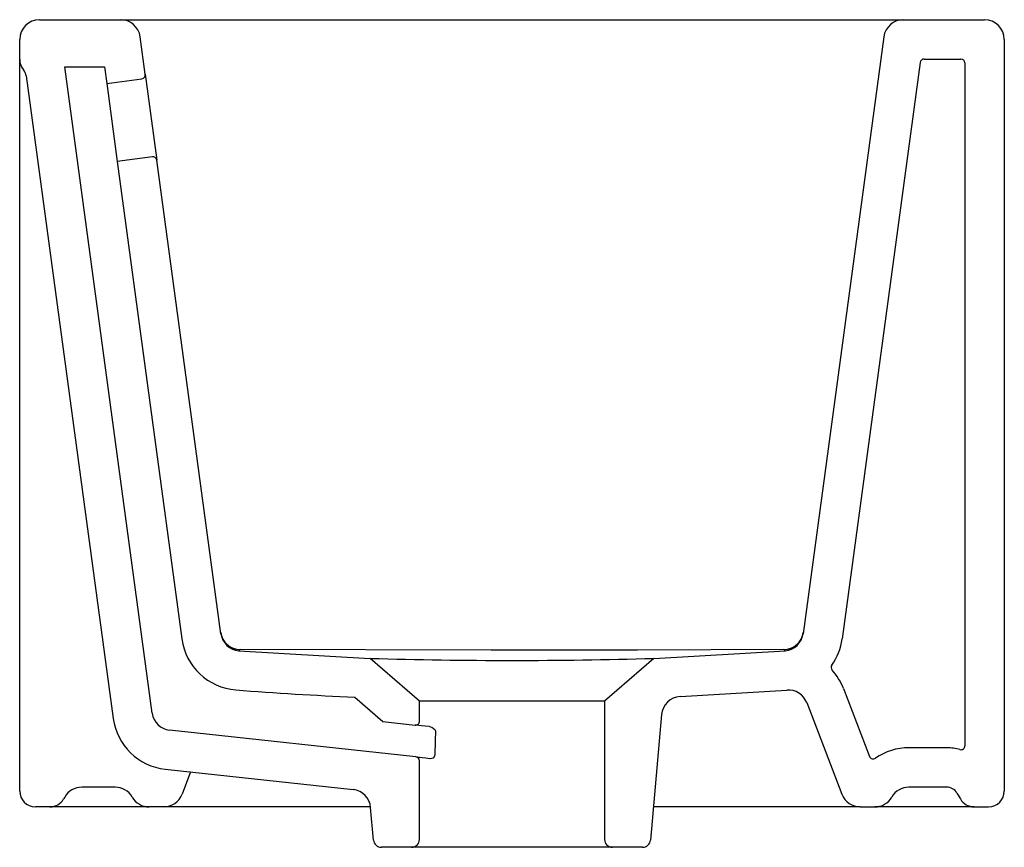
# Model space of a CAD drawing. Header units: millimetres. Extents: x 4687.148 to 4687.398, y 2501.664 to 2501.874.
import ezdxf

# ---------------------------------------------------------------- set-up
doc = ezdxf.new("R2010")
doc.units = ezdxf.units.MM
doc.layers.add('SANINDUSA', color=3, linetype='Continuous')

msp = doc.modelspace()

# ---------------------------------------------------------------- linework, layer by layer
at = {"layer": 'SANINDUSA'}
for p, q in [((4687.152754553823, 2501.873895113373), (4687.173385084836, 2501.873895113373)), ((4687.173385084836, 2501.873895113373), (4687.183294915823, 2501.873895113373)), ((4687.183294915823, 2501.873895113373), (4687.362214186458, 2501.873895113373)), ((4687.362214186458, 2501.873895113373), (4687.372124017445, 2501.873895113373)), ((4687.372124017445, 2501.873895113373), (4687.392754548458, 2501.873895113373)), ((4687.147754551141, 2501.863755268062), (4687.147754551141, 2501.868895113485)), ((4687.179630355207, 2501.860021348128), (4687.178339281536, 2501.86957033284)), ((4687.367169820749, 2501.869570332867), (4687.346661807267, 2501.717889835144)), ((4687.397754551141, 2501.868895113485), (4687.397754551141, 2501.677895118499)), ((4687.147754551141, 2501.857746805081), (4687.147754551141, 2501.863755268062)), ((4687.376376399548, 2501.863029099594), (4687.356571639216, 2501.716549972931)), ((4687.377367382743, 2501.863895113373), (4687.386754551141, 2501.863895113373)), ((4687.38775455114, 2501.862895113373), (4687.38775455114, 2501.689419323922)), ((4687.159195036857, 2501.861895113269), (4687.169286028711, 2501.861895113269)), ((4687.181395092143, 2501.697699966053), (4687.159195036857, 2501.861895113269)), ((4687.169286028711, 2501.861895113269), (4687.169854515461, 2501.857690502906)), ((4687.179630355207, 2501.860021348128), (4687.182578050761, 2501.838219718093)), ((4687.147754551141, 2501.677895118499), (4687.147754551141, 2501.857746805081)), ((4687.149414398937, 2501.859599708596), (4687.171485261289, 2501.69636011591)), ((4687.169854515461, 2501.857690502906), (4687.178773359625, 2501.858896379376)), ((4687.169854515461, 2501.857690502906), (4687.172534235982, 2501.837870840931)), ((4687.181453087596, 2501.839076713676), (4687.172534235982, 2501.837870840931)), ((4687.172534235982, 2501.837870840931), (4687.18893557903, 2501.716563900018)), ((4687.198847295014, 2501.717889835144), (4687.182578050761, 2501.838219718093)), ((4687.203416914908, 2501.713574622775), (4687.23675455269, 2501.711617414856)), ((4687.308754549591, 2501.711617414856), (4687.342092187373, 2501.713574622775)), ((4687.249254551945, 2501.700751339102), (4687.23675455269, 2501.711617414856)), ((4687.308754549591, 2501.711617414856), (4687.296254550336, 2501.700751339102)), ((4687.315450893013, 2501.701899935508), (4687.342534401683, 2501.703579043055)), ((4687.356921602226, 2501.703969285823), (4687.363539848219, 2501.686728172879)), ((4687.2328362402, 2501.70177342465), (4687.239982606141, 2501.695561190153)), ((4687.296254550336, 2501.700751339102), (4687.249254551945, 2501.700751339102)), ((4687.249254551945, 2501.695668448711), (4687.249254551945, 2501.700751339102)), ((4687.296254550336, 2501.700751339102), (4687.296254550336, 2501.665617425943)), ((4687.34758579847, 2501.700385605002), (4687.356523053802, 2501.677103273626)), ((4687.239982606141, 2501.695561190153), (4687.24814655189, 2501.694674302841)), ((4687.310705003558, 2501.697341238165), (4687.307914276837, 2501.665443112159)), ((4687.24836254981, 2501.686603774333), (4687.185810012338, 2501.693399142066)), ((4687.38313575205, 2501.688895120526), (4687.373528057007, 2501.688895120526)), ((4687.249254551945, 2501.665617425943), (4687.249254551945, 2501.685609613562)), ((4687.184730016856, 2501.683457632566), (4687.232427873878, 2501.678275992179)), ((4687.191157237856, 2501.682759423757), (4687.188986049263, 2501.677103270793)), ((4687.171981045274, 2501.678895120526), (4687.163528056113, 2501.678895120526)), ((4687.38313575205, 2501.678895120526), (4687.373528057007, 2501.678895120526)), ((4687.159197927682, 2501.676395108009), (4687.158909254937, 2501.675895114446)), ((4687.385733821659, 2501.677395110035), (4687.386599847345, 2501.675895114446)), ((4687.154345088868, 2501.673895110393), (4687.151754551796, 2501.673895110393)), ((4687.155445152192, 2501.673895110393), (4687.154345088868, 2501.673895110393)), ((4687.157640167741, 2501.673895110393), (4687.155445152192, 2501.673895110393)), ((4687.177754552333, 2501.673895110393), (4687.157483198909, 2501.673895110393)), ((4687.180641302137, 2501.673895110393), (4687.177754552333, 2501.673895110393)), ((4687.18431814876, 2501.673895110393), (4687.180641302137, 2501.673895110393)), ((4687.236852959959, 2501.673895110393), (4687.18431814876, 2501.673895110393)), ((4687.237594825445, 2501.665443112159), (4687.236868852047, 2501.673741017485)), ((4687.361190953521, 2501.673895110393), (4687.30865373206, 2501.673895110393)), ((4687.361190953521, 2501.673895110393), (4687.364867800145, 2501.673895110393)), ((4687.367754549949, 2501.673895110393), (4687.364867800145, 2501.673895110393)), ((4687.39006395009, 2501.673895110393), (4687.367754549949, 2501.673895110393)), ((4687.39006395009, 2501.673895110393), (4687.393754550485, 2501.673895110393)), ((4687.247254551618, 2501.66361742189), (4687.239587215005, 2501.66361742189)), ((4687.298254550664, 2501.66361742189), (4687.247254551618, 2501.66361742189)), ((4687.305921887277, 2501.66361742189), (4687.298254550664, 2501.66361742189))]:
    msp.add_line(p, q, dxfattribs=at)
at = {"layer": 'SANINDUSA', "flags": 128}
for points in [[(4687.203735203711, 2501.713872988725), (4687.203474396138, 2501.713624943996), (4687.203416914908, 2501.713574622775)], [(4687.34177389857, 2501.713872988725), (4687.304633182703, 2501.713743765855), (4687.267493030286, 2501.713711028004), (4687.203735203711, 2501.713872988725)], [(4687.342092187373, 2501.713574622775), (4687.342084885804, 2501.713580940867), (4687.34177389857, 2501.713872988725)], [(4687.251833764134, 2501.694273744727), (4687.250727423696, 2501.694393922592), (4687.249809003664, 2501.694493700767), (4687.249086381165, 2501.694572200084), (4687.248565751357, 2501.694628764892), (4687.248251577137, 2501.694662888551), (4687.24814655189, 2501.694674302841)], [(4687.251833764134, 2501.694273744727), (4687.252380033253, 2501.694123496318), (4687.252859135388, 2501.693832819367), (4687.253150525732, 2501.693523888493), (4687.253293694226, 2501.693229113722), (4687.253320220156, 2501.693070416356)], [(4687.24836254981, 2501.686603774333), (4687.248463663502, 2501.686592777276), (4687.24876616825, 2501.686559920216), (4687.249267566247, 2501.686505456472), (4687.249963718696, 2501.686429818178), (4687.250848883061, 2501.686333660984), (4687.251915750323, 2501.686217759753)], [(4687.251915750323, 2501.686217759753), (4687.251973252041, 2501.686212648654), (4687.252394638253, 2501.686244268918), (4687.252728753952, 2501.68636927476), (4687.252964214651, 2501.686549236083), (4687.253112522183, 2501.686780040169), (4687.25313282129, 2501.686840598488), (4687.253155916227, 2501.687052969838)]]:
    msp.add_lwpolyline(points, dxfattribs=at)
at = {"layer": 'SANINDUSA'}
for centre, radius, start, end in [((4687.152754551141, 2501.868895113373), 0.005000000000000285, 90, 180), ((4687.173385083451, 2501.868895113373), 0.005, 7.700000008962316, 90), ((4687.372124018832, 2501.868895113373), 0.005, 90, 172.2999999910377), ((4687.392754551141, 2501.868895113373), 0.005, 0, 90), ((4687.151754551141, 2501.863755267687), 0.004000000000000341, 180, 220.6226190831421), ((4687.377367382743, 2501.862895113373), 0.001, 90, 172.2999979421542), ((4687.386754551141, 2501.862895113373), 0.001, 0, 90), ((4687.14644145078, 2501.85919775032), 0.002999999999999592, 7.700000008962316, 40.62261908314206), ((4687.178639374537, 2501.859887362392), 0.001000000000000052, 277.7000000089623, 7.700000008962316), ((4687.181587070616, 2501.838085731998), 0.001000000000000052, 7.700000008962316, 97.7000000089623), ((4687.203759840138, 2501.718872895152), 0.00499996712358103, 187.700350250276, 269.7176843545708), ((4687.203802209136, 2501.718559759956), 0.004999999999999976, 187.7000000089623, 265.5804599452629), ((4687.341749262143, 2501.718872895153), 0.004999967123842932, 270.2823156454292, 352.299649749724), ((4687.341706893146, 2501.718559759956), 0.004999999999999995, 274.4195400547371, 352.2999999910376), ((4687.203800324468, 2501.718573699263), 0.01500000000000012, 187.7000000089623, 265.5253868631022), ((4687.341706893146, 2501.718559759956), 0.01499999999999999, 324.7825977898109, 352.2999999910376), ((4687.272754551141, 2502.979474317), 1.26836789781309, 268.3735594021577, 271.6264405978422), ((4687.354778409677, 2501.709332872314), 0.001, 144.7825977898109, 222.1592755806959), ((4687.342917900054, 2501.698593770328), 0.01500000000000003, 21.00000000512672, 42.15927558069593), ((4687.271831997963, 2502.587922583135), 0.8870067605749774, 265.5253868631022, 267.4802754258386), ((4687.342917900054, 2501.698593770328), 0.00500000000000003, 21.00000000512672, 94.39891946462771), ((4687.315685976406, 2501.696905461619), 0.005000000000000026, 92.69483357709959, 175.0000000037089), ((4687.18635000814, 2501.698369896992), 0.005, 187.7000001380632, 263.8000112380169), ((4687.186350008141, 2501.698369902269), 0.01500000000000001, 187.7000000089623, 263.8000000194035), ((4687.248254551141, 2501.695668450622), 0.001000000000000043, 263.8000000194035, 0), ((4687.373528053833, 2501.673895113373), 0.015, 90, 124.4657905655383), ((4687.383135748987, 2501.675895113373), 0.01299999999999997, 75.01976210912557, 90), ((4687.386754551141, 2501.689419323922), 0.001, 255.0197621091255, 0), ((4687.248254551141, 2501.685609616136), 0.0009999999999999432, 0, 83.80000001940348), ((4687.364473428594, 2501.687086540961), 0.001, 201.0000081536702, 304.4657905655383), ((4687.151754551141, 2501.677895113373), 0.004000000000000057, 180, 270), ((4687.163528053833, 2501.673895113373), 0.005, 90, 149.9999999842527), ((4687.171981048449, 2501.673895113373), 0.005, 30.00000001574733, 90), ((4687.231887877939, 2501.673305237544), 0.004999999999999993, 4.999999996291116, 83.80000001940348), ((4687.373528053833, 2501.673895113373), 0.005, 90, 149.9999999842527), ((4687.383135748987, 2501.675895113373), 0.002999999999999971, 30.00000001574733, 90), ((4687.393754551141, 2501.677895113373), 0.004000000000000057, 270, 0), ((4687.155445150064, 2501.677895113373), 0.004000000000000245, 270, 329.9999999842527), ((4687.180641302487, 2501.678895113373), 0.005000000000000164, 210.0000000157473, 270), ((4687.184318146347, 2501.678895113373), 0.005000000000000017, 270, 338.9999999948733), ((4687.361190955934, 2501.678895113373), 0.005000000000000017, 201.0000000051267, 270), ((4687.364867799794, 2501.678895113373), 0.005000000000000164, 270, 329.9999999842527), ((4687.390063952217, 2501.677895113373), 0.004000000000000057, 210.0000000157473, 270), ((4687.239587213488, 2501.665617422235), 0.001999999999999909, 184.9999999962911, 270), ((4687.247254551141, 2501.665617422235), 0.001999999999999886, 270, 0), ((4687.29825455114, 2501.665617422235), 0.001999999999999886, 180, 270), ((4687.305921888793, 2501.665617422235), 0.002000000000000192, 270, 355.0000000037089)]:
    msp.add_arc(centre, radius, start, end, dxfattribs=at)
msp.add_ellipse((4687.272754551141, 2501.278457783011), major_axis=(-2.842170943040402e-16, 0.6809076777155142), ratio=0.03598138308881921, start_param=0.9161084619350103, end_param=0.9272023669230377, dxfattribs=at)

doc.saveas('drawing.dxf')
